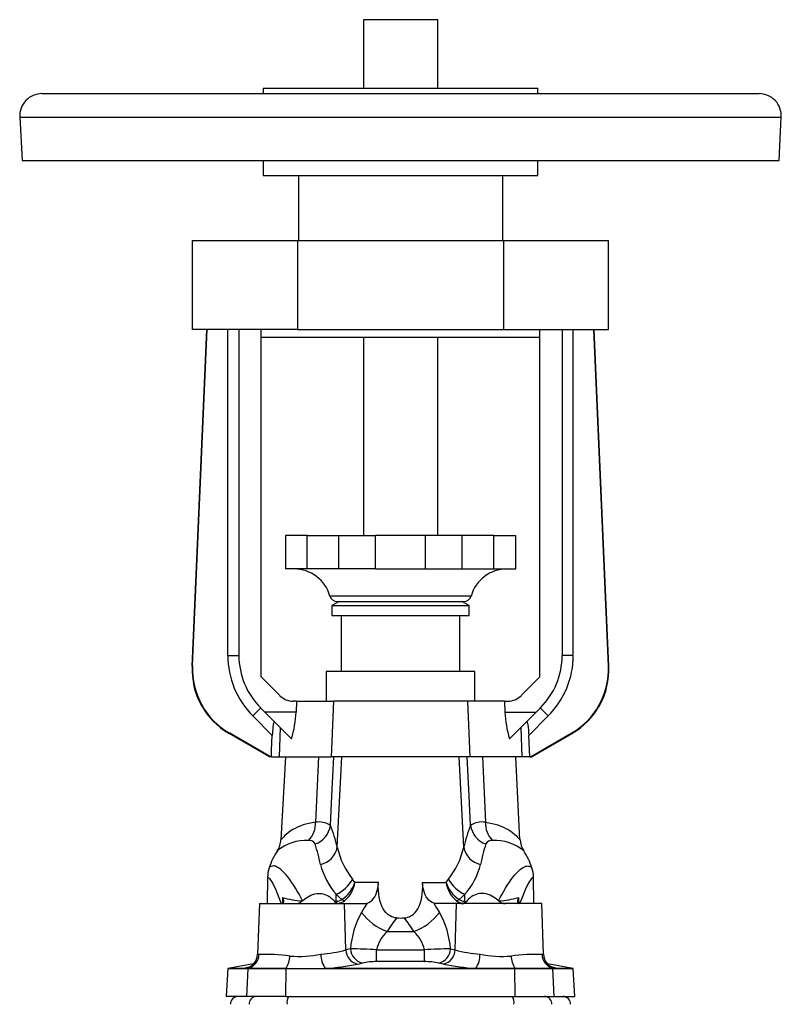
# Model space of a CAD drawing. Extents: x -14 to 602, y -33 to 702.
# Tile 3 of 4: x -14 to 191, y 437 to 702. Entities that reach past the tile are written whole.
import ezdxf

# ---------------------------------------------------------------- set-up
doc = ezdxf.new("R2010")
doc.units = 0
doc.layers.get('0').update_dxf_attribs({"linetype": 'CONTINUOUS'})

msp = doc.modelspace()

# ---------------------------------------------------------------- linework, layer by layer
at = {"color": 7, "linetype": 'CONTINUOUS'}
for p, q in [((78.1, 702.3), (78.1, 683.9)), ((88.1, 702.3), (78.1, 702.3)), ((98.1, 702.3), (88.1, 702.3)), ((98.1, 683.9), (98.1, 702.3)), ((51.1, 683.9), (51.1, 682.4)), ((51.1, 683.9), (81.49, 683.9)), ((81.49, 683.9), (125.1, 683.9)), ((125.1, 682.4), (125.1, 683.9)), ((-8.4, 682.4), (184.6, 682.4)), ((-14.4, 676.09), (-13.78, 664.4)), ((-14.4, 676.09), (190.59, 676.09)), ((189.98, 664.4), (190.59, 676.09)), ((-13.78, 664.4), (189.98, 664.4)), ((51.1, 664.4), (51.1, 660.4)), ((125.1, 660.4), (125.1, 664.4)), ((51.1, 660.4), (81.49, 660.4)), ((60.6, 660.4), (60.6, 642.9)), ((81.49, 660.4), (125.1, 660.4)), ((115.6, 642.9), (115.6, 660.4)), ((32.1, 618.9), (32.1, 642.9)), ((32.1, 642.9), (60.34, 642.9)), ((60.34, 642.9), (60.34, 618.9)), ((60.34, 642.9), (115.85, 642.9)), ((115.85, 642.9), (115.85, 618.9)), ((115.85, 642.9), (144.1, 642.9)), ((144.1, 618.9), (144.1, 642.9)), ((32, 528.34), (35.96, 618.9)), ((60.34, 618.9), (32.1, 618.9)), ((32.15, 528.42), (36.1, 618.9)), ((41.6, 531.2), (41.6, 618.9)), ((44.6, 618.9), (44.6, 531.2)), ((50.6, 525.4), (50.6, 618.9)), ((60.34, 618.9), (115.85, 618.9)), ((115.85, 618.9), (144.1, 618.9)), ((125.6, 525.4), (125.6, 618.9)), ((131.6, 618.9), (131.6, 531.2)), ((134.6, 531.2), (134.6, 618.9)), ((144.05, 528.42), (140.1, 618.9)), ((144.19, 528.34), (140.24, 618.9)), ((50.6, 616.9), (125.6, 616.9)), ((78.1, 616.9), (78.1, 563.46)), ((98.1, 563.46), (98.1, 616.9)), ((57.1, 563.46), (57.1, 554.46)), ((62.93, 563.46), (57.1, 563.46)), ((62.93, 554.46), (62.93, 563.46)), ((62.93, 563.46), (71.48, 563.46)), ((71.48, 563.46), (81.35, 563.46)), ((71.48, 554.46), (71.48, 563.46)), ((81.35, 554.46), (81.35, 563.46)), ((94.85, 563.46), (81.35, 563.46)), ((94.85, 554.46), (94.85, 563.46)), ((104.71, 563.46), (94.85, 563.46)), ((113.26, 563.46), (104.71, 563.46)), ((104.71, 554.46), (104.71, 563.46)), ((113.26, 554.46), (113.26, 563.46)), ((113.26, 563.46), (119.1, 563.46)), ((119.1, 554.46), (119.1, 563.46)), ((62.93, 554.46), (57.1, 554.46)), ((71.48, 554.46), (62.93, 554.46)), ((81.35, 554.46), (71.48, 554.46)), ((81.35, 554.46), (94.85, 554.46)), ((94.85, 554.46), (104.71, 554.46)), ((104.71, 554.46), (113.26, 554.46)), ((113.26, 554.46), (119.1, 554.46)), ((69.1, 547.2), (107.1, 547.2)), ((71.56, 545.74), (69.6, 544.61)), ((69.6, 544.61), (69.6, 541.9)), ((69.6, 544.61), (106.6, 544.61)), ((71.02, 545.74), (105.17, 545.74)), ((106.6, 544.61), (104.64, 545.74)), ((106.6, 541.9), (106.6, 544.61)), ((69.6, 541.9), (106.6, 541.9)), ((72.15, 541.9), (72.15, 526.9)), ((104.05, 526.9), (104.05, 541.9)), ((41.6, 531.2), (44.6, 531.2)), ((134.6, 531.2), (131.6, 531.2)), ((32, 528.34), (32.15, 528.42)), ((144.19, 528.34), (144.05, 528.42)), ((55.63, 520.37), (50.6, 525.4)), ((68.1, 526.9), (68.1, 518.9)), ((108.1, 526.9), (68.1, 526.9)), ((108.1, 518.9), (108.1, 526.9)), ((120.56, 520.37), (125.6, 525.4)), ((50.45, 517.06), (51.55, 515.96)), ((60.11, 518.9), (59.17, 518.9)), ((60.11, 518.9), (59.98, 515.96)), ((60.11, 518.9), (70.03, 518.9)), ((70.03, 518.9), (69.41, 503.9)), ((106.17, 518.9), (70.03, 518.9)), ((116.08, 518.9), (106.17, 518.9)), ((106.17, 518.9), (106.78, 503.9)), ((116.08, 518.9), (116.21, 515.96)), ((116.08, 518.9), (117.02, 518.9)), ((125.74, 517.06), (124.64, 515.96)), ((53.58, 509.69), (48.33, 514.94)), ((59.98, 515.96), (51.55, 515.96)), ((116.21, 515.96), (124.64, 515.96)), ((122.61, 509.69), (127.86, 514.94)), ((55.73, 511.79), (55.4, 503.9)), ((120.47, 511.79), (120.79, 503.9)), ((42.12, 510.24), (41.98, 510.16)), ((52.82, 503.9), (41.98, 510.16)), ((53.1, 503.9), (42.12, 510.24)), ((123.1, 503.9), (134.07, 510.24)), ((123.38, 503.9), (134.21, 510.16)), ((134.07, 510.24), (134.21, 510.16)), ((53.1, 503.9), (52.82, 503.9)), ((53.33, 503.9), (53.1, 503.9)), ((53.33, 503.9), (55.4, 503.9)), ((55.4, 503.9), (69.41, 503.9)), ((57.1, 503.9), (55.93, 481.61)), ((66.03, 503.9), (65.24, 486.3)), ((106.78, 503.9), (69.41, 503.9)), ((71.08, 479.56), (72.34, 503.9)), ((105.11, 479.56), (103.85, 503.9)), ((120.79, 503.9), (106.78, 503.9)), ((110.16, 503.9), (110.96, 486.3)), ((120.26, 481.61), (119.1, 503.9)), ((122.87, 503.9), (120.79, 503.9)), ((122.87, 503.9), (123.1, 503.9)), ((123.1, 503.9), (123.38, 503.9)), ((52.31, 471.52), (52.18, 464.4)), ((75.81, 470.09), (75.17, 470.99)), ((82.17, 470.09), (75.81, 470.09)), ((94.02, 470.09), (100.38, 470.09)), ((100.38, 470.09), (101.03, 470.99)), ((124.01, 464.4), (123.89, 471.52)), ((70.8, 465.02), (70.8, 466.9)), ((105.4, 465.02), (105.4, 466.9)), ((50.1, 464.4), (49.62, 450.75)), ((50.1, 464.4), (73.05, 464.4)), ((61.71, 465.17), (61.66, 465.12)), ((70.8, 465.02), (70.32, 464.99)), ((70.97, 464.48), (71.06, 464.46)), ((73.05, 464.4), (78.27, 464.4)), ((73.39, 451.92), (73.05, 464.4)), ((103.14, 464.4), (97.92, 464.4)), ((102.8, 451.92), (103.14, 464.4)), ((126.1, 464.4), (103.14, 464.4)), ((105.22, 464.48), (105.13, 464.46)), ((105.4, 465.02), (105.88, 464.99)), ((114.48, 465.17), (114.53, 465.12)), ((126.57, 450.75), (126.1, 464.4)), ((84.49, 456.92), (91.7, 456.92)), ((74.65, 452.2), (73.39, 451.92)), ((101.54, 452.2), (102.8, 451.92)), ((48.57, 448.2), (41.6, 446.97)), ((48.54, 448.17), (48.65, 448.29)), ((76.51, 448.12), (77.76, 448.4)), ((99.69, 448.12), (98.43, 448.4)), ((127.65, 448.17), (127.54, 448.29)), ((134.6, 446.97), (127.62, 448.2)), ((41.6, 446.9), (41.2, 439.4)), ((41.6, 446.97), (41.6, 446.9)), ((41.6, 446.97), (46.32, 446.97)), ((47.09, 446.9), (41.6, 446.9)), ((46.32, 446.97), (47.09, 446.97)), ((46.7, 439.4), (47.09, 446.9)), ((47.09, 446.97), (57.3, 446.97)), ((47.09, 446.97), (47.09, 446.9)), ((57.3, 446.9), (47.09, 446.9)), ((57.22, 439.4), (57.3, 446.9)), ((57.3, 446.97), (67.86, 446.97)), ((57.3, 446.97), (57.3, 446.9)), ((57.3, 446.9), (118.89, 446.9)), ((108.34, 446.97), (67.86, 446.97)), ((118.89, 446.97), (108.34, 446.97)), ((129.11, 446.97), (118.89, 446.97)), ((118.89, 446.97), (118.89, 446.9)), ((118.89, 446.9), (129.11, 446.9)), ((118.97, 439.4), (118.89, 446.9)), ((129.88, 446.97), (129.11, 446.97)), ((129.11, 446.97), (129.11, 446.9)), ((129.11, 446.9), (134.6, 446.9)), ((129.49, 439.4), (129.11, 446.9)), ((134.6, 446.97), (129.88, 446.97)), ((134.6, 446.9), (134.6, 446.97)), ((134.99, 439.4), (134.6, 446.9)), ((46.7, 439.4), (41.2, 439.4)), ((57.22, 439.4), (46.7, 439.4)), ((57.22, 439.4), (118.97, 439.4)), ((118.97, 439.4), (129.49, 439.4)), ((129.49, 439.4), (134.99, 439.4))]:
    msp.add_line(p, q, dxfattribs=at)
for points in [[(48.33, 514.94), (48.53, 515.13), (48.72, 515.33), (48.91, 515.52), (49.1, 515.7), (49.28, 515.88), (49.45, 516.06), (49.61, 516.22), (49.76, 516.37), (49.9, 516.51), (50.03, 516.63), (50.14, 516.74), (50.23, 516.84), (50.31, 516.92), (50.37, 516.98), (50.42, 517.02), (50.44, 517.05), (50.45, 517.06)], [(127.86, 514.94), (127.66, 515.13), (127.47, 515.33), (127.28, 515.52), (127.09, 515.7), (126.91, 515.88), (126.74, 516.06), (126.58, 516.22), (126.43, 516.37), (126.29, 516.51), (126.17, 516.63), (126.06, 516.74), (125.96, 516.84), (125.88, 516.92), (125.82, 516.98), (125.77, 517.02), (125.75, 517.05), (125.74, 517.06)], [(51.55, 515.96), (52.03, 515.48), (52.51, 515), (52.99, 514.52), (53.47, 514.04), (53.94, 513.57), (54.41, 513.1), (54.88, 512.63), (55.34, 512.17), (55.79, 511.72), (56.24, 511.27), (56.68, 510.83), (57.11, 510.4), (57.54, 509.98), (57.95, 509.56), (58.35, 509.16), (58.75, 508.77)], [(124.64, 515.96), (124.16, 515.48), (123.68, 515), (123.2, 514.52), (122.72, 514.04), (122.25, 513.57), (121.78, 513.1), (121.31, 512.63), (120.85, 512.17), (120.4, 511.72), (119.95, 511.27), (119.51, 510.83), (119.08, 510.4), (118.65, 509.98), (118.24, 509.56), (117.84, 509.16), (117.45, 508.77)], [(54.22, 513.29), (54.15, 513.33), (54.08, 513.31), (54.02, 513.23), (53.96, 513.08), (53.9, 512.89), (53.85, 512.66), (53.81, 512.4), (53.77, 512.11), (53.73, 511.81), (53.69, 511.36), (53.65, 510.89), (53.62, 510.41), (53.58, 509.69)], [(121.97, 513.29), (122.04, 513.33), (122.11, 513.31), (122.17, 513.23), (122.23, 513.08), (122.29, 512.89), (122.34, 512.66), (122.39, 512.4), (122.43, 512.11), (122.46, 511.81), (122.51, 511.36), (122.54, 510.89), (122.57, 510.41), (122.61, 509.69)], [(53.33, 503.9), (53.41, 505.83), (53.58, 509.69)], [(122.87, 503.9), (122.78, 505.83), (122.61, 509.69)], [(69.22, 485.42), (69.61, 493.37), (70.12, 503.9)], [(106.97, 485.42), (106.59, 493.37), (106.07, 503.9)], [(65.24, 486.3), (64.33, 486.17), (63.46, 486), (62.64, 485.8), (61.86, 485.56), (61.1, 485.28), (60.39, 484.98), (59.73, 484.65), (59.12, 484.31), (58.44, 483.87), (57.84, 483.43), (57.31, 483.01), (56.96, 482.69), (56.66, 482.4), (56.41, 482.14), (56.21, 481.93), (56.05, 481.75), (55.96, 481.65), (55.93, 481.61), (55.93, 481.61)], [(110.96, 486.3), (111.86, 486.17), (112.73, 486), (113.55, 485.8), (114.33, 485.56), (115.09, 485.28), (115.8, 484.98), (116.46, 484.65), (117.07, 484.31), (117.75, 483.87), (118.35, 483.43), (118.88, 483.01), (119.23, 482.69), (119.53, 482.4), (119.78, 482.14), (119.98, 481.93), (120.1, 481.79), (120.19, 481.69), (120.25, 481.63), (120.26, 481.61), (120.26, 481.61)], [(61.71, 465.17), (61.24, 466.09), (60.78, 466.96), (60.31, 467.79), (59.85, 468.57), (59.32, 469.42), (58.79, 470.21), (58.28, 470.93), (57.79, 471.58), (57.3, 472.17), (56.82, 472.7), (56.36, 473.16), (55.92, 473.55), (55.5, 473.87), (55.11, 474.13), (54.75, 474.31), (54.42, 474.44), (54.11, 474.51), (53.83, 474.53), (53.51, 474.5), (53.23, 474.4), (53.02, 474.27), (52.89, 474.17), (52.79, 474.08), (52.74, 474.01), (52.72, 473.99), (52.72, 473.99)], [(114.48, 465.17), (114.95, 466.09), (115.42, 466.96), (115.88, 467.79), (116.34, 468.57), (116.87, 469.42), (117.4, 470.21), (117.91, 470.93), (118.41, 471.58), (118.89, 472.17), (119.37, 472.7), (119.83, 473.16), (120.27, 473.55), (120.69, 473.87), (121.08, 474.13), (121.44, 474.31), (121.77, 474.44), (122.08, 474.51), (122.36, 474.53), (122.68, 474.5), (122.96, 474.4), (123.18, 474.27), (123.31, 474.17), (123.4, 474.08), (123.46, 474.01), (123.47, 473.99), (123.47, 473.99)], [(52.31, 471.52), (52.31, 471.52), (52.33, 471.52), (52.39, 471.5), (52.5, 471.43), (52.65, 471.31), (52.81, 471.15), (52.99, 470.93), (53.2, 470.63), (53.43, 470.27), (53.69, 469.82), (53.95, 469.32), (54.23, 468.74), (54.53, 468.09), (54.85, 467.36), (55.2, 466.53), (55.56, 465.62), (55.93, 464.62), (56, 464.4)], [(79.14, 464.55), (79.59, 464.74), (80.03, 465), (80.44, 465.34), (80.82, 465.75), (81.15, 466.23), (81.44, 466.76), (81.67, 467.32), (81.84, 467.91), (81.98, 468.54), (82.06, 469.05), (82.12, 469.56), (82.17, 470.09)], [(87.05, 460.56), (86.6, 460.61), (86.16, 460.72), (85.74, 460.87), (85.34, 461.07), (84.96, 461.31), (84.61, 461.58), (84.18, 462.02), (83.79, 462.5), (83.46, 463.02), (83.11, 463.7), (82.83, 464.4), (82.56, 465.27), (82.36, 466.15), (82.23, 467.06), (82.15, 467.97), (82.12, 468.88), (82.17, 470.09)], [(89.14, 460.56), (89.59, 460.61), (90.03, 460.72), (90.45, 460.87), (90.85, 461.07), (91.23, 461.31), (91.58, 461.58), (92.01, 462.02), (92.4, 462.5), (92.73, 463.02), (93.08, 463.7), (93.36, 464.4), (93.63, 465.27), (93.83, 466.15), (93.97, 467.06), (94.04, 467.97), (94.07, 468.88), (94.02, 470.09)], [(97.05, 464.55), (96.6, 464.74), (96.17, 465), (95.76, 465.34), (95.38, 465.75), (95.04, 466.23), (94.75, 466.76), (94.53, 467.32), (94.35, 467.91), (94.21, 468.54), (94.13, 469.05), (94.07, 469.56), (94.02, 470.09)], [(123.89, 471.52), (123.89, 471.52), (123.86, 471.52), (123.8, 471.5), (123.69, 471.43), (123.54, 471.31), (123.38, 471.15), (123.2, 470.93), (123, 470.63), (122.76, 470.27), (122.5, 469.82), (122.24, 469.32), (121.96, 468.74), (121.66, 468.09), (121.34, 467.36), (121, 466.53), (120.64, 465.62), (120.26, 464.62), (120.19, 464.4)], [(61.71, 465.17), (62.36, 465.7), (63.04, 466.16), (63.51, 466.43), (64, 466.66), (64.5, 466.85), (65, 466.99), (65.62, 467.1), (66.23, 467.13), (66.82, 467.1), (67.3, 467.01), (67.76, 466.88), (68.19, 466.71), (68.64, 466.48), (69.06, 466.21), (69.45, 465.91), (69.8, 465.58), (70.07, 465.29), (70.32, 464.99)], [(70.8, 466.9), (71.54, 466.19), (72.32, 465.5)], [(105.4, 466.9), (104.66, 466.19), (103.88, 465.5)], [(114.48, 465.17), (113.84, 465.7), (113.15, 466.16), (112.68, 466.43), (112.2, 466.66), (111.7, 466.85), (111.19, 466.99), (110.58, 467.1), (109.97, 467.13), (109.37, 467.1), (108.89, 467.01), (108.43, 466.88), (108, 466.71), (107.55, 466.48), (107.13, 466.21), (106.74, 465.91), (106.39, 465.58), (106.12, 465.29), (105.88, 464.99)], [(56.33, 466.01), (56.34, 466), (56.4, 465.85), (56.5, 465.52), (56.56, 465.21), (56.58, 464.92), (56.53, 464.67), (56.48, 464.56), (56.41, 464.48), (56.32, 464.42), (56.22, 464.4)], [(56.33, 466.01), (56.3, 465.22), (56.29, 464.42)], [(79.14, 464.55), (78.36, 463.3), (77.6, 462.02)], [(78.27, 464.4), (78.71, 464.44), (79.14, 464.55)], [(97.92, 464.4), (97.48, 464.44), (97.05, 464.55)], [(97.05, 464.55), (97.83, 463.3), (98.59, 462.02)], [(119.86, 466.01), (119.85, 466), (119.79, 465.85), (119.69, 465.52), (119.63, 465.21), (119.62, 464.92), (119.66, 464.67), (119.71, 464.56), (119.78, 464.48), (119.87, 464.42), (119.98, 464.4)], [(119.86, 466.01), (119.89, 465.22), (119.9, 464.42)], [(49.99, 450.71), (49.83, 450.7), (49.71, 450.7), (49.64, 450.72), (49.62, 450.75), (49.62, 450.75)], [(81.65, 451.96), (88.1, 451.98), (91.39, 451.97), (94.55, 451.96)], [(81.68, 448.78), (81.68, 448.84), (81.67, 448.94), (81.67, 449.06), (81.67, 449.2), (81.67, 449.36), (81.67, 449.55), (81.67, 449.75), (81.66, 449.98), (81.66, 450.22), (81.66, 450.48), (81.66, 450.76), (81.65, 451.04), (81.65, 451.34), (81.65, 451.65), (81.65, 451.96)], [(94.51, 448.78), (94.52, 448.84), (94.52, 448.94), (94.52, 449.06), (94.52, 449.2), (94.52, 449.36), (94.52, 449.55), (94.53, 449.75), (94.53, 449.98), (94.53, 450.22), (94.53, 450.48), (94.53, 450.76), (94.54, 451.04), (94.54, 451.34), (94.54, 451.65), (94.55, 451.96)], [(126.2, 450.71), (126.36, 450.7), (126.48, 450.7), (126.55, 450.72), (126.57, 450.75), (126.57, 450.75)], [(94.51, 448.78), (91.37, 448.8), (88.1, 448.8), (81.68, 448.78)], [(129.06, 447.22), (129.06, 447.22), (129.04, 447.23), (129.01, 447.24), (128.97, 447.26), (128.91, 447.28), (128.85, 447.31), (128.77, 447.35), (128.68, 447.39), (128.58, 447.44), (128.46, 447.51), (128.34, 447.59), (128.2, 447.68), (128.05, 447.8), (127.89, 447.93), (127.73, 448.09), (127.65, 448.17)]]:
    msp.add_lwpolyline(points, dxfattribs=at)
for centre, radius, start, end in [((-8.4, 676.4), 6, 90, 183), ((184.6, 676.4), 6, 357, 90), ((59.48, 544.46), 10, 15.8563, 90), ((116.72, 544.46), 10, 90, 164.1437), ((71.02, 547.74), 2, 195.8563, 270), ((105.17, 547.74), 2, 270, 344.1437), ((64.6, 531.2), 23, 180, 225), ((64.6, 531.2), 20, 180, 224.9999), ((111.6, 531.2), 20, 315.0001, 360), ((111.6, 531.2), 23, 315, 0), ((51.97, 527.47), 19.99, 177.4971, 240.0029), ((52.11, 527.55), 19.99, 177.4971, 240.0029), ((124.08, 527.55), 19.99, 299.9971, 2.5029), ((124.22, 527.47), 19.99, 299.9971, 2.5029), ((59.17, 523.9), 5, 225.0004, 269.9999), ((117.02, 523.9), 5, 270.0001, 314.9996), ((32.61, 516.96), 27.39, 342.5954, 357.9124), ((143.58, 516.96), 27.39, 182.0876, 197.4046), ((58.94, 485.96), 6.31, 313.8739, 3.1177), ((63.17, 486.24), 6.1, 288.5361, 352.3162), ((66.16, 481.02), 5.36, 55.1874, 99.9295), ((34.18, 471.06), 37.87, 12.9792, 22.2981), ((142.01, 471.06), 37.87, 157.7019, 167.0208), ((110.03, 481.02), 5.36, 80.0705, 124.8126), ((113.02, 486.24), 6.1, 187.6838, 251.4639), ((117.25, 485.96), 6.31, 176.8823, 226.1261), ((49.99, 481.9), 5.94, 326.3002, 357.1677), ((62.88, 468.79), 12.63, 88.0316, 128.9297), ((63.58, 479.74), 1.69, 24.9076, 99.1958), ((24.17, 467.01), 43.09, 10.6032, 18.1861), ((152.02, 467.01), 43.09, 161.8139, 169.3968), ((112.61, 479.74), 1.69, 80.8042, 155.0924), ((113.32, 468.79), 12.63, 51.0703, 91.9684), ((126.19, 481.9), 5.93, 182.7939, 213.5896), ((70.8, 468.14), 19, 146.5545, 162.0808), ((65.22, 480.78), 5.99, 282.6275, 348.2678), ((92.04, 484.28), 21.48, 192.6993, 218.2415), ((84.15, 484.28), 21.48, 321.7585, 347.3007), ((110.97, 480.78), 5.99, 191.7322, 257.3725), ((105.4, 468.14), 19, 17.9191, 33.4457), ((85.59, 479.9), 19.69, 194.6088, 221.3218), ((90.61, 479.9), 19.69, 318.6782, 345.3912), ((60.52, 471.42), 8.21, 161.7551, 179.2764), ((115.9, 471.46), 7.98, 0.4295, 18.4494), ((67.01, 475.33), 9.24, 294.1954, 331.9733), ((67.26, 472.98), 9.03, 304.0572, 341.3337), ((68.24, 471.15), 7.65, 308.8213, 352.0162), ((107.95, 471.15), 7.65, 187.9838, 231.1787), ((108.93, 472.98), 9.03, 198.6663, 235.9428), ((109.18, 475.33), 9.24, 208.0267, 245.8046), ((64.09, 496.2), 31.17, 255.6005, 265.5318), ((59.81, 467.13), 2.73, 271.5048, 312.6664), ((71.39, 465.69), 1.28, 213.3729, 250.8825), ((70.57, 468.4), 3.38, 273.8211, 301.0685), ((72.66, 465.32), 1.89, 189.0369, 206.2478), ((70.59, 468.8), 4.36, 276.3051, 304.1613), ((73.43, 488.96), 24.61, 264.4906, 266.2767), ((73.28, 466.75), 1.58, 232.5416, 261.1411), ((102.91, 466.75), 1.58, 278.8589, 307.4584), ((105.61, 468.8), 4.36, 235.8387, 263.6949), ((105.62, 468.4), 3.38, 238.9315, 266.1789), ((102.76, 488.96), 24.61, 273.7233, 275.5094), ((103.53, 465.32), 1.89, 333.7522, 350.9631), ((104.8, 465.69), 1.28, 289.1175, 326.6271), ((112.11, 496.2), 31.17, 274.4682, 284.3995), ((116.38, 467.13), 2.73, 227.3336, 268.4952), ((97.04, 450.84), 22.43, 150.0857, 176.5109), ((89.62, 471.05), 15.04, 216.888, 250.0248), ((86.57, 471.05), 15.04, 289.9752, 323.112), ((79.15, 450.84), 22.43, 3.4891, 29.9143), ((143.05, 418.44), 70.07, 143.0551, 146.6957), ((88.1, 475.2), 14.68, 265.9094, 274.0906), ((33.14, 418.44), 70.07, 33.3043, 36.9449), ((91.08, 449.85), 9.66, 132.9883, 167.3859), ((85.12, 449.85), 9.66, 12.6141, 47.0117), ((46.03, 450.79), 3.96, 285.4663, 358.8175), ((45.68, 450.88), 3.94, 318.9985, 358.223), ((51.62, 400.06), 50.68, 82.4127, 91.8481), ((60.84, 479.32), 29.14, 265.0187, 281.5876), ((72.76, 450.55), 6.07, 177.8639, 216.0698), ((63.88, 487.28), 36.61, 274.4185, 285.0583), ((77.51, 452.13), 4.13, 182.8606, 255.8613), ((75.17, 366.91), 85.3, 85.6432, 90.3463), ((78.78, 452.41), 4.13, 182.8343, 255.7907), ((101.03, 366.91), 85.3, 89.6537, 94.3568), ((97.42, 452.41), 4.13, 284.2093, 357.1657), ((98.68, 452.13), 4.13, 284.1387, 357.1394), ((112.32, 487.28), 36.61, 254.9417, 265.5815), ((103.43, 450.55), 6.07, 323.9302, 2.1361), ((115.35, 479.32), 29.14, 258.4124, 274.9813), ((124.57, 400.06), 50.68, 88.1519, 97.5873), ((130.16, 450.79), 3.96, 181.1825, 254.5337), ((130.52, 450.89), 3.95, 181.9118, 221.0408), ((45.64, 450.91), 3.99, 279.8082, 316.6551), ((45.9, 450.58), 3.57, 290.1965, 317.5736), ((50.92, 450.74), 7.4, 329.4299, 356.5203), ((64.07, 508.59), 61.74, 273.5116, 281.6153), ((81.59, 428.94), 19.84, 89.7366, 101.1143), ((94.61, 428.94), 19.84, 78.8857, 90.2634), ((112.12, 508.59), 61.74, 258.3847, 266.4884), ((125.27, 450.74), 7.4, 183.4797, 210.5701), ((130.56, 450.91), 3.99, 223.3223, 260.1917), ((47.97, 443.47), 3.87, 100.2162, 115.1924), ((128.23, 443.46), 3.88, 64.8117, 79.7865), ((44.34, 437.4), 2, 90, 183), ((49.36, 437.41), 1.99, 90.4016, 183.3442), ((60.59, 437.83), 3.06, 149.0175, 189.9302), ((115.6, 437.83), 3.06, 350.0698, 30.9825), ((126.83, 437.41), 1.99, 356.6558, 89.5984), ((131.85, 437.4), 2, 357, 90)]:
    msp.add_arc(centre, radius, start, end, dxfattribs=at)

doc.saveas('drawing.dxf')
